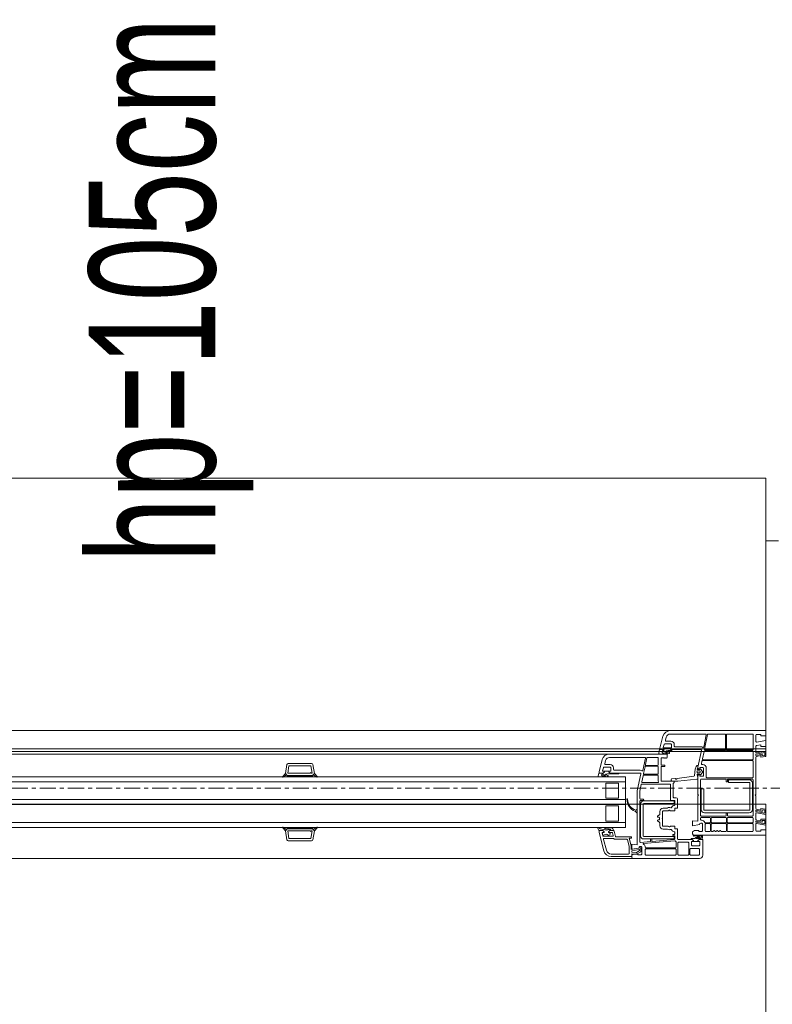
# Model space of a CAD drawing. Header units: millimetres. Extents: x -37728 to 44100, y 631619 to 691915.
# Tile 121 of 204: x -5329 to -4734, y 662959 to 663737. Entities that reach past the tile are written whole.
import ezdxf

# ---------------------------------------------------------------- set-up
doc = ezdxf.new("R2010")
doc.units = ezdxf.units.MM
doc.linetypes.add('Linia siatki', pattern=[2.2225, 1.27, -0.3175, 0.3175, -0.3175])
doc.layers.add('_XREF', color=7, linetype='Continuous')
for name, color, linetype, lineweight in [('A-DETL-GENF', 252, 'Continuous', 5), ('A-GENM', 252, 'Continuous', 5), ('A-GLAZ', 252, 'Continuous', 5), ('A-GLAZ-IDEN', 252, 'Continuous', 5), ('A-WALL', 252, 'Continuous', 35), ('S-GRID', 252, 'Continuous', 5)]:
    doc.layers.add(name, color=color, linetype=linetype, lineweight=lineweight)
doc.styles.add('Arial Narrow_1', font='ARIALN.TTF', dxfattribs={"width": 0.8, "height": 10})

# ---------------------------------------------------------------- blocks, each defined once
blk = doc.blocks.new('Windows_S9000-Double-Vent-Window-with-Sashbars - O3 Windows_S9000-Double-Vent-Window-with-Sashbars 2-9090604-__-00_00 Przyziemie PB')
at = {"layer": 'A-DETL-GENF', "color": 252}
for p, q in [((69, 3.4), (61.435, 3.4)), ((64.23, 3.13), (61.435, 3.13)), ((65.76, 3.13), (64.435, 3.13)), ((67.93, 3.13), (65.93, 3.13)), ((69, 3), (69, 3.4)), ((60.855, 2.955), (60.6, 2.003)), ((60.99, 2.35), (61.48, 2.35)), ((61.116, 2.885), (61.048, 2.633)), ((61.097, 2.57), (61.48, 2.57)), ((64.074, 2.104), (64.279, 3.07)), ((64.386, 3.09), (64.139, 1.93)), ((65.81, 1.92), (65.81, 3.08)), ((65.88, 3.08), (65.88, 1.92)), ((67.98, 1.92), (67.98, 3.08)), ((68.2, 2.539), (68.2, 3.05)), ((68.25, 3.1), (68.6, 3.1)), ((69, 2.62), (68.259, 2.489)), ((68.6, 3.1), (68.6, 3)), ((68.6, 3), (69, 3)), ((69, 2.15), (69, 2.62)), ((60.524, 1.611), (60.589, 1.9)), ((60.589, 1.9), (60.93, 1.9)), ((60.6, 2.003), (60.6, 1.95)), ((60.65, 1.9), (60.93, 1.9)), ((60.799, 1.702), (60.786, 1.72)), ((60.948, 1.63), (60.841, 1.63)), ((60.878, 2.075), (60.942, 2.313)), ((61.03, 2.05), (60.897, 2.05)), ((60.93, 1.9), (61.03, 2)), ((60.93, 1.9), (61.002, 1.951)), ((61.03, 2), (61.03, 2.05)), ((61.031, 1.96), (61.031, 2.049)), ((61.031, 2.049), (61.381, 2.049)), ((61.206, 1.8), (61.121, 1.8)), ((61.258, 1.83), (61.206, 1.8)), ((61.526, 1.83), (61.258, 1.83)), ((61.51, 2.05), (61.38, 2.05)), ((61.38, 2.05), (61.38, 2)), ((61.38, 2), (61.48, 1.9)), ((61.381, 2.049), (61.381, 1.96)), ((61.409, 1.951), (61.481, 1.9)), ((61.48, 1.9), (63.846, 1.9)), ((61.481, 1.9), (61.586, 1.9)), ((61.53, 2.3), (61.53, 2.07)), ((61.75, 2.3), (61.75, 2.17)), ((61.8, 2.12), (63.844, 2.12)), ((63.895, 1.84), (63.611, 0.504)), ((64.103, 1.76), (63.976, 1.16)), ((67.93, 1.8), (64.152, 1.8)), ((64.188, 1.87), (65.76, 1.87)), ((65.93, 1.87), (67.93, 1.87)), ((67.98, 1.15), (67.98, 1.75)), ((68.2, 1.689), (68.2, 2.163)), ((68.2, 1.538), (68.91, 1.663)), ((68.241, 2.212), (68.6, 2.275)), ((69, 1.77), (68.259, 1.639)), ((68.6, 2.275), (68.6, 2.15)), ((68.6, 2.15), (69, 2.15)), ((68.91, 1.663), (68.91, 1.446)), ((69, 1.412), (69, 1.77)), ((31.222, 0.8), (33.078, 0.8)), ((56.055, 1.105), (55.8, 0.154)), ((56.316, 1.035), (56.248, 0.783)), ((61.2, 1.55), (56.635, 1.55)), ((59.43, 1.28), (56.635, 1.28)), ((59.274, 0.255), (59.479, 1.22)), ((59.586, 1.24), (59.473, 0.71)), ((60.43, 1.28), (59.634, 1.28)), ((60.48, 0.7), (60.48, 1.23)), ((60.948, 1.55), (60.573, 1.55)), ((60.7, 0.715), (60.7, 1.2)), ((60.75, 1.25), (60.9, 1.25)), ((60.9, 1.25), (60.92, 1.23)), ((60.92, 1.23), (60.94, 1.25)), ((60.94, 1.25), (60.96, 1.23)), ((60.96, 1.23), (60.98, 1.25)), ((60.98, 1.25), (61, 1.23)), ((61, 1.23), (61.02, 1.25)), ((61.02, 1.25), (61.04, 1.23)), ((61.04, 1.23), (61.06, 1.25)), ((61.06, 1.25), (61.08, 1.23)), ((61.08, 1.23), (61.1, 1.25)), ((61.1, 1.25), (61.12, 1.23)), ((61.12, 1.23), (61.14, 1.25)), ((61.14, 1.25), (61.16, 1.23)), ((61.16, 1.23), (61.2, 1.27)), ((61.2, 1.27), (61.2, 1.55)), ((63.939, 0.99), (63.893, 0.77)), ((67.93, 1.03), (63.988, 1.03)), ((64.024, 1.1), (67.93, 1.1)), ((67.98, -0.27), (67.98, 0.98)), ((68.2, 1.446), (68.2, 1.538)), ((68.69, 1.533), (68.2, 1.446)), ((68.2, -1.65), (68.2, 1.313)), ((68.241, 1.362), (68.6, 1.425)), ((68.6, 1.425), (68.6, 1.3)), ((68.6, 1.3), (68.959, 1.363)), ((68.69, 1.407), (68.69, 1.533)), ((68.91, 1.446), (68.69, 1.407)), ((30.769, -0.243), (31, 0.016)), ((31, 0.016), (31.124, 0.717)), ((31, 0.016), (31.092, -0.086)), ((31.151, -0.15), (31, 0.016)), ((31.185, 0.03), (31.289, 0.62)), ((32.95, 0.03), (31.185, 0.03)), ((31.289, 0.62), (33.011, 0.62)), ((33, 0.08), (32.95, 0.03)), ((33.05, 0.03), (33, 0.08)), ((33.011, 0.62), (33.115, 0.03)), ((33.115, 0.03), (33.05, 0.03)), ((33.15, -0.15), (33.3, 0.016)), ((33.3, 0.016), (33.176, 0.717)), ((33.208, -0.086), (33.3, 0.016)), ((33.3, 0.016), (33.531, -0.243)), ((55.735, -0.189), (55.789, 0.05)), ((55.789, 0.05), (56.13, 0.05)), ((55.8, 0.154), (55.8, 0.1)), ((55.85, 0.05), (56.13, 0.05)), ((56.078, 0.225), (56.142, 0.463)), ((56.23, 0.2), (56.097, 0.2)), ((56.13, 0.05), (56.23, 0.15)), ((56.13, 0.05), (56.202, 0.101)), ((56.19, 0.5), (56.68, 0.5)), ((56.23, 0.15), (56.23, 0.2)), ((56.23, 0.11), (56.23, 0.199)), ((56.23, 0.199), (56.58, 0.199)), ((56.296, 0.72), (56.68, 0.72)), ((56.71, 0.2), (56.58, 0.2)), ((56.58, 0.2), (56.58, 0.15)), ((56.58, 0.199), (56.58, 0.11)), ((56.58, 0.15), (56.68, 0.05)), ((56.681, 0.05), (56.609, 0.101)), ((56.68, 0.05), (59.046, 0.05)), ((57.385, 0.05), (56.681, 0.05)), ((56.73, 0.45), (56.73, 0.22)), ((56.95, 0.45), (56.95, 0.32)), ((57, 0.27), (59.045, 0.27)), ((59.437, 0.54), (59.324, 0.01)), ((60.43, 0.58), (59.486, 0.58)), ((59.522, 0.65), (60.43, 0.65)), ((60.48, 0), (60.48, 0.53)), ((60.7, -0.55), (60.7, 0.515)), ((61, 0.665), (60.75, 0.665)), ((60.75, 0.565), (61, 0.565)), ((61, 0.565), (61, 0.665)), ((63.35, -0.155), (63.389, 0.347)), ((63.389, 0.347), (63.47, 0.552)), ((63.481, 0.569), (63.545, 0.633)), ((63.61, 0.497), (63.564, 0.384)), ((63.581, 0.647), (63.61, 0.647)), ((63.738, 0.21), (63.598, 0.21)), ((63.598, 0.07), (63.738, 0.07)), ((63.61, 0.647), (63.61, 0.497)), ((63.611, 0.504), (63.61, 0.436)), ((63.61, 0.315), (63.74, 0.312)), ((63.625, 0.4), (63.704, 0.321)), ((63.704, 0.321), (63.74, 0.315)), ((63.76, 0.335), (63.76, 0.47)), ((63.76, 0.332), (63.76, 0.348)), ((63.78, 0.49), (64.01, 0.49)), ((63.974, 0.103), (63.811, -0.09)), ((63.815, 0.365), (63.974, 0.177)), ((63.942, 0.71), (64.01, 0.71)), ((64.06, 0.44), (64.06, -0.16)), ((64.28, 0.44), (64.28, -0.16)), ((57.9, -0.25), (6.4, -0.25)), ((6.4, -0.65), (57.9, -0.65)), ((31.092, -0.086), (30.789, -0.268)), ((31.15, -0.15), (33.15, -0.15)), ((31.15, -0.25), (31.15, -0.15)), ((31.15, -0.15), (33.15, -0.15)), ((31.15, -0.201), (31.201, -0.15)), ((33.15, -0.25), (31.15, -0.25)), ((31.251, -0.25), (31.151, -0.15)), ((31.343, -0.15), (31.251, -0.25)), ((31.393, -0.25), (31.293, -0.15)), ((31.484, -0.15), (31.393, -0.25)), ((31.534, -0.25), (31.434, -0.15)), ((31.625, -0.15), (31.534, -0.25)), ((31.675, -0.25), (31.575, -0.15)), ((31.767, -0.15), (31.675, -0.25)), ((31.817, -0.25), (31.717, -0.15)), ((31.908, -0.15), (31.817, -0.25)), ((31.958, -0.25), (31.858, -0.15)), ((32.05, -0.15), (31.958, -0.25)), ((32.1, -0.25), (32, -0.15)), ((32.191, -0.15), (32.1, -0.25)), ((32.241, -0.25), (32.141, -0.15)), ((32.333, -0.15), (32.241, -0.25)), ((32.383, -0.25), (32.283, -0.15)), ((32.474, -0.15), (32.383, -0.25)), ((32.524, -0.25), (32.424, -0.15)), ((32.615, -0.15), (32.524, -0.25)), ((32.665, -0.25), (32.565, -0.15)), ((32.757, -0.15), (32.665, -0.25)), ((32.807, -0.25), (32.707, -0.15)), ((32.898, -0.15), (32.807, -0.25)), ((32.948, -0.25), (32.848, -0.15)), ((33.04, -0.15), (32.948, -0.25)), ((32.99, -0.15), (33.09, -0.25)), ((33.09, -0.25), (33.15, -0.169)), ((33.15, -0.169), (33.131, -0.15)), ((33.15, -0.15), (33.15, -0.25)), ((33.511, -0.268), (33.208, -0.086)), ((56.159, -0.25), (55.784, -0.25)), ((56.052, -0.17), (56.159, -0.17)), ((56.405, -0.05), (56.321, -0.05)), ((56.35, -1.95), (56.35, -0.75)), ((56.35, -0.75), (57.35, -0.75)), ((56.457, -0.02), (56.405, -0.05)), ((57.325, -0.02), (56.457, -0.02)), ((57.35, -0.75), (57.35, -1.95)), ((57.9, -4.25), (57.9, -0.25)), ((59.095, -0.01), (58.81, -1.35)), ((59.184, -0.65), (59.288, -0.16)), ((60.446, -0.71), (59.233, -0.71)), ((59.337, -0.12), (60.43, -0.12)), ((59.373, -0.05), (60.43, -0.05)), ((60.48, -0.17), (60.48, -0.568)), ((61.731, -0.6), (60.75, -0.6)), ((61.501, -0.511), (61.503, -0.451)), ((61.737, -0.6), (61.541, -0.562)), ((61.55, -0.403), (61.81, -0.388)), ((61.675, -0.756), (61.731, -0.7)), ((61.731, -0.7), (61.731, -0.6)), ((62.041, -0.584), (61.737, -0.6)), ((61.982, -0.372), (63.307, -0.2)), ((63.531, -0.43), (62.041, -0.584)), ((63.61, -0.43), (63.531, -0.43)), ((63.548, -0.101), (63.607, -0.272)), ((63.74, -0.032), (63.596, -0.035)), ((63.61, -0.156), (63.61, -1.65)), ((63.61, -0.288), (63.61, -0.43)), ((63.718, -0.035), (63.625, -0.12)), ((63.74, -0.035), (63.718, -0.035)), ((63.76, -0.068), (63.76, -0.052)), ((63.76, -0.19), (63.76, -0.055)), ((64.01, -0.21), (63.78, -0.21)), ((63.83, -0.48), (63.83, -3.3)), ((65.805, -0.43), (63.88, -0.43)), ((64.31, -0.32), (67.93, -0.32)), ((65.855, -0.625), (65.855, -0.48)), ((65.93, -0.65), (65.88, -0.65)), ((65.955, -0.48), (65.955, -0.625)), ((67.93, -0.43), (66.005, -0.43)), ((66.03, -0.69), (66.03, -0.49)), ((66.03, -0.49), (67.68, -0.49)), ((67.68, -0.69), (66.03, -0.69)), ((67.73, -2.84), (67.73, -0.74)), ((67.93, -0.74), (67.93, -2.84)), ((67.98, -3.3), (67.98, -0.48)), ((58.81, -1.35), (58.81, -5.611)), ((59.139, -0.86), (59.03, -1.373)), ((59.03, -1.373), (59.03, -1.97)), ((61.39, -0.82), (59.188, -0.82)), ((61.44, -2.07), (61.44, -0.87)), ((61.66, -1.85), (61.66, -0.792)), ((63.88, -2.84), (63.88, -1.19)), ((63.88, -1.19), (64.08, -1.19)), ((64.08, -1.19), (64.08, -2.84)), ((6.4, -2.05), (57.9, -2.05)), ((57.35, -1.95), (56.35, -1.95)), ((59.03, -2.17), (59.03, -5.382)), ((59.08, -2.02), (59.28, -2.02)), ((59.28, -2.12), (59.08, -2.12)), ((61.733, -2.16), (59.333, -2.16)), ((61.76, -2.12), (61.49, -2.12)), ((61.9, -1.9), (61.71, -1.9)), ((61.733, -2.36), (61.733, -2.16)), ((61.78, -2.495), (61.78, -2.14)), ((62, -2.74), (62, -2)), ((63.61, -1.65), (63.66, -1.7)), ((63.66, -1.7), (63.61, -1.75)), ((63.61, -1.75), (63.61, -3.761)), ((68.15, -1.7), (68.2, -1.65)), ((68.2, -1.75), (68.15, -1.7)), ((68.2, -2.763), (68.2, -1.75)), ((6.4, -2.45), (57.9, -2.45)), ((56.35, -3.75), (56.35, -2.55)), ((56.35, -2.55), (57.35, -2.55)), ((57.35, -2.55), (57.35, -3.75)), ((58.657, -2.977), (58.776, -3.096)), ((58.776, -2.824), (58.723, -2.878)), ((58.81, -3.082), (58.81, -2.838)), ((59.083, -2.41), (59.083, -4.91)), ((59.283, -4.91), (59.283, -2.41)), ((59.333, -2.36), (61.733, -2.36)), ((60.6, -3.219), (60.6, -2.99)), ((60.82, -3.52), (60.82, -2.99)), ((60.87, -2.72), (61.188, -2.72)), ((60.87, -2.94), (61.247, -2.94)), ((61.272, -2.933), (61.335, -2.897)), ((61.447, -2.94), (61.8, -2.94)), ((61.8, -2.94), (61.8, -2.74)), ((61.8, -2.74), (62, -2.74)), ((64.13, -2.89), (67.68, -2.89)), ((67.68, -3.09), (64.13, -3.09)), ((68.69, -2.983), (68.2, -2.896)), ((68.2, -2.896), (68.2, -2.988)), ((68.2, -2.988), (68.91, -3.113)), ((68.6, -2.875), (68.241, -2.812)), ((68.259, -3.089), (69, -3.22)), ((68.959, -2.813), (68.6, -2.75)), ((68.6, -2.75), (68.6, -2.875)), ((68.91, -2.896), (68.69, -2.857)), ((68.69, -2.857), (68.69, -2.983)), ((68.91, -3.113), (68.91, -2.896)), ((69, -3.22), (69, -2.862)), ((6.4, -3.85), (57.9, -3.85)), ((57.35, -3.75), (56.35, -3.75)), ((60.444, -3.344), (60.576, -3.261)), ((60.576, -3.839), (60.444, -3.756)), ((60.545, -3.45), (60.47, -3.45)), ((60.47, -3.65), (60.545, -3.65)), ((60.57, -3.625), (60.57, -3.475)), ((60.6, -4.11), (60.6, -3.881)), ((60.79, -3.55), (60.82, -3.52)), ((60.82, -3.58), (60.79, -3.55)), ((60.82, -4.11), (60.82, -3.58)), ((63.61, -3.761), (63.2, -3.725)), ((63.2, -3.725), (63.2, -4.12)), ((63.83, -3.51), (63.83, -3.625)), ((63.88, -3.35), (65.805, -3.35)), ((64.555, -3.46), (63.88, -3.46)), ((64.216, -3.88), (64.555, -3.88)), ((64.605, -3.83), (64.605, -3.51)), ((64.675, -3.51), (64.675, -3.83)), ((65.82, -3.46), (64.725, -3.46)), ((64.725, -3.88), (65.82, -3.88)), ((65.855, -3.3), (65.855, -3.155)), ((65.87, -3.83), (65.87, -3.51)), ((65.88, -3.13), (65.93, -3.13)), ((65.94, -3.51), (65.94, -3.83)), ((65.955, -3.155), (65.955, -3.3)), ((67.93, -3.46), (65.99, -3.46)), ((65.99, -3.88), (67.93, -3.88)), ((66.005, -3.35), (67.93, -3.35)), ((67.98, -3.83), (67.98, -3.51)), ((68.2, -3.613), (68.2, -3.139)), ((68.69, -3.833), (68.2, -3.746)), ((68.2, -3.746), (68.2, -3.838)), ((68.2, -3.838), (68.91, -3.963)), ((68.6, -3.725), (68.241, -3.662)), ((69, -3.6), (68.6, -3.6)), ((68.6, -3.6), (68.6, -3.725)), ((68.91, -3.69), (68.69, -3.69)), ((68.69, -3.69), (68.69, -3.833)), ((68.91, -3.963), (68.91, -3.69)), ((69, -4.07), (69, -3.6)), ((6.4, -4.25), (57.9, -4.25)), ((30.769, -4.257), (31, -4.516)), ((31.092, -4.414), (30.789, -4.232)), ((31.151, -4.35), (31, -4.516)), ((31, -4.516), (31.092, -4.414)), ((31, -4.516), (31.124, -5.217)), ((33.15, -4.25), (31.15, -4.25)), ((31.15, -4.25), (31.15, -4.35)), ((31.15, -4.299), (31.201, -4.35)), ((31.15, -4.35), (33.15, -4.35)), ((31.15, -4.35), (33.15, -4.35)), ((31.251, -4.25), (31.151, -4.35)), ((31.185, -4.53), (31.289, -5.12)), ((32.95, -4.53), (31.185, -4.53)), ((31.343, -4.35), (31.251, -4.25)), ((31.393, -4.25), (31.293, -4.35)), ((31.484, -4.35), (31.393, -4.25)), ((31.534, -4.25), (31.434, -4.35)), ((31.625, -4.35), (31.534, -4.25)), ((31.675, -4.25), (31.575, -4.35)), ((31.767, -4.35), (31.675, -4.25)), ((31.817, -4.25), (31.717, -4.35)), ((31.908, -4.35), (31.817, -4.25)), ((31.958, -4.25), (31.858, -4.35)), ((32.05, -4.35), (31.958, -4.25)), ((32.1, -4.25), (32, -4.35)), ((32.191, -4.35), (32.1, -4.25)), ((32.241, -4.25), (32.141, -4.35)), ((32.333, -4.35), (32.241, -4.25)), ((32.383, -4.25), (32.283, -4.35)), ((32.474, -4.35), (32.383, -4.25)), ((32.524, -4.25), (32.424, -4.35)), ((32.615, -4.35), (32.524, -4.25)), ((32.665, -4.25), (32.565, -4.35)), ((32.757, -4.35), (32.665, -4.25)), ((32.807, -4.25), (32.707, -4.35)), ((32.898, -4.35), (32.807, -4.25)), ((32.948, -4.25), (32.848, -4.35)), ((33.04, -4.35), (32.948, -4.25)), ((33, -4.58), (32.95, -4.53)), ((32.99, -4.35), (33.09, -4.25)), ((33.05, -4.53), (33, -4.58)), ((33.011, -5.12), (33.115, -4.53)), ((33.115, -4.53), (33.05, -4.53)), ((33.09, -4.25), (33.15, -4.331)), ((33.15, -4.331), (33.131, -4.35)), ((33.15, -4.35), (33.15, -4.25)), ((33.15, -4.35), (33.3, -4.516)), ((33.3, -4.516), (33.176, -5.217)), ((33.511, -4.232), (33.208, -4.414)), ((33.208, -4.414), (33.3, -4.516)), ((33.3, -4.516), (33.531, -4.257)), ((55.799, -4.536), (55.7, -4.327)), ((55.769, -4.26), (55.895, -4.359)), ((55.8, -4.652), (55.8, -4.548)), ((56.19, -6.105), (55.8, -4.652)), ((56.101, -4.5), (55.847, -4.5)), ((55.85, -4.5), (56.101, -4.5)), ((56.201, -4.65), (56.085, -4.65)), ((56.201, -4.6), (56.101, -4.5)), ((56.101, -4.5), (56.201, -4.6)), ((56.142, -4.65), (56.201, -4.65)), ((56.201, -4.65), (56.201, -4.6)), ((56.201, -4.6), (56.201, -4.65)), ((56.651, -4.5), (56.551, -4.6)), ((56.551, -4.6), (56.651, -4.5)), ((56.551, -4.6), (56.551, -4.65)), ((56.551, -4.65), (56.551, -4.6)), ((56.551, -4.65), (56.576, -4.65)), ((56.817, -4.65), (56.551, -4.65)), ((56.601, -4.4), (56.742, -4.4)), ((56.911, -4.5), (56.651, -4.5)), ((56.651, -4.5), (56.942, -4.5)), ((56.742, -4.4), (56.709, -4.386)), ((56.81, -4.28), (56.876, -4.326)), ((56.99, -4.537), (57.104, -4.963)), ((61.247, -4.16), (60.87, -4.16)), ((61.188, -4.38), (60.87, -4.38)), ((61.335, -4.203), (61.272, -4.167)), ((61.8, -4.16), (61.447, -4.16)), ((61.78, -4.75), (61.78, -4.634)), ((61.8, -4.36), (61.8, -4.16)), ((62, -4.36), (61.8, -4.36)), ((62, -5.15), (62, -4.36)), ((63.2, -4.12), (63.745, -4.024)), ((63.35, -4.5), (63.2, -4.6)), ((63.2, -4.6), (63.2, -4.75)), ((63.68, -4.5), (63.35, -4.5)), ((63.68, -4.57), (63.68, -4.5)), ((63.93, -4.57), (63.68, -4.57)), ((63.98, -4.52), (63.93, -4.57)), ((63.98, -3.961), (63.98, -4.52)), ((64.2, -4), (64.2, -4.53)), ((64.555, -3.95), (64.25, -3.95)), ((64.25, -4.58), (64.555, -4.58)), ((64.605, -4.53), (64.605, -4)), ((64.675, -4), (64.675, -4.53)), ((65.82, -3.95), (64.725, -3.95)), ((64.725, -4.58), (64.78, -4.58)), ((65.49, -4.58), (65.82, -4.58)), ((65.87, -4.53), (65.87, -4)), ((65.94, -4), (65.94, -4.53)), ((67.93, -3.95), (65.99, -3.95)), ((65.99, -4.58), (67.93, -4.58)), ((67.98, -4.53), (67.98, -4)), ((68.2, -4.5), (68.2, -3.989)), ((68.6, -4.55), (68.25, -4.55)), ((68.259, -3.939), (69, -4.07)), ((69, -4.45), (68.6, -4.45)), ((68.6, -4.45), (68.6, -4.55)), ((69, -4.85), (69, -4.45)), ((31.222, -5.3), (33.078, -5.3)), ((31.289, -5.12), (33.011, -5.12)), ((56.037, -4.713), (56.091, -4.913)), ((56.139, -4.95), (56.87, -4.95)), ((56.383, -6.054), (56.152, -5.193)), ((56.2, -5.13), (56.949, -5.13)), ((56.918, -4.887), (56.865, -4.687)), ((57.035, -5.18), (58, -5.18)), ((57.153, -5), (58.37, -5)), ((58.048, -5.217), (58.187, -5.734)), ((58.37, -5.1), (58.182, -5.1)), ((58.182, -5.1), (58.347, -5.713)), ((58.37, -5), (58.37, -5.1)), ((59.084, -5.432), (59.862, -5.364)), ((61.792, -5.295), (59.306, -5.513)), ((61.733, -4.96), (59.333, -4.96)), ((59.333, -5.16), (61.733, -5.16)), ((59.88, -5.344), (59.88, -5.182)), ((59.9, -5.162), (59.96, -5.162)), ((59.98, -5.182), (59.98, -5.331)), ((60.002, -5.351), (61.734, -5.2)), ((61.68, -4.8), (61.73, -4.8)), ((61.73, -4.9), (61.68, -4.9)), ((61.733, -5.16), (61.733, -4.96)), ((61.78, -5.15), (61.78, -4.95)), ((61.89, -5.82), (61.89, -5.391)), ((63.16, -5.2), (62.05, -5.2)), ((62.84, -5.42), (62.09, -5.42)), ((63.159, -5.2), (63.055, -5.2)), ((63.11, -5.65), (63.11, -5.35)), ((63.11, -5.35), (63.26, -5.35)), ((63.115, -5.13), (63.375, -5.13)), ((63.231, -5.251), (63.159, -5.2)), ((63.26, -5.3), (63.16, -5.2)), ((63.26, -5.349), (63.26, -5.26)), ((63.26, -5.35), (63.26, -5.3)), ((63.61, -5.349), (63.26, -5.349)), ((63.296, -4.85), (63.92, -4.85)), ((63.3, -4.85), (69, -4.85)), ((63.544, -4.925), (63.337, -4.92)), ((63.497, -5.13), (63.858, -5.13)), ((63.71, -5.106), (63.5, -5.08)), ((63.515, -5.022), (63.663, -5.04)), ((63.682, -5.039), (63.544, -4.925)), ((63.71, -5.2), (63.61, -5.3)), ((63.61, -5.26), (63.61, -5.349)), ((63.61, -5.3), (63.61, -5.35)), ((63.61, -5.35), (63.76, -5.35)), ((63.71, -5.2), (63.638, -5.251)), ((63.653, -4.938), (63.749, -5.018)), ((63.887, -4.92), (63.659, -4.92)), ((63.955, -5.2), (63.71, -5.2)), ((64, -5.2), (63.71, -5.2)), ((63.76, -5.35), (63.76, -5.65)), ((63.858, -5.13), (63.866, -5.033)), ((63.974, -4.954), (63.955, -5.2)), ((64, -6.45), (64, -5.2)), ((58.19, -5.76), (58.19, -6.29)), ((58.35, -5.739), (58.35, -5.984)), ((58.35, -5.984), (59.041, -5.862)), ((58.81, -5.611), (58.4, -5.575)), ((58.4, -5.575), (58.4, -5.97)), ((58.4, -5.97), (58.945, -5.874)), ((58.977, -5.993), (58.4, -6.094)), ((58.4, -6.094), (58.4, -6.21)), ((58.4, -6.21), (58.723, -6.244)), ((58.723, -6.244), (59, -6.084)), ((59.1, -6.165), (58.75, -6.368)), ((59, -6.084), (59, -6.012)), ((59.1, -5.911), (59.1, -6.165)), ((59.18, -5.811), (59.18, -6.37)), ((59.45, -5.761), (59.45, -5.82)), ((59.45, -5.99), (59.45, -6.38)), ((59.5, -5.87), (61.84, -5.87)), ((61.84, -5.94), (59.5, -5.94)), ((61.89, -6.38), (61.89, -5.99)), ((62.04, -5.47), (62.04, -6.38)), ((62.89, -6.38), (62.89, -5.47)), ((62.99, -6.38), (62.99, -5.97)), ((63.04, -5.92), (63.68, -5.92)), ((63.71, -5.7), (63.16, -5.7)), ((63.73, -5.97), (63.73, -6.38)), ((58.13, -6.35), (56.769, -6.35)), ((58.4, -6.55), (56.769, -6.55)), ((58.75, -6.368), (58.392, -6.33)), ((58.392, -6.33), (58.4, -6.55)), ((58.55, -6.35), (58.4, -6.45)), ((58.4, -6.45), (58.4, -6.6)), ((58.5, -6.7), (63.75, -6.7)), ((58.88, -6.35), (58.55, -6.35)), ((58.88, -6.42), (58.88, -6.35)), ((59.13, -6.42), (58.88, -6.42)), ((59.18, -6.37), (59.13, -6.42)), ((59.5, -6.43), (61.84, -6.43)), ((62.09, -6.43), (62.84, -6.43)), ((63.68, -6.43), (63.04, -6.43))]:
    blk.add_line(p, q, dxfattribs=at)
for centre, radius, start, end in [((61.435, 2.8), 0.6, 90, 165), ((61.435, 2.8), 0.33, 90, 165), ((64.23, 3.08), 0.05, 348, 90), ((64.435, 3.08), 0.05, 90, 168), ((65.76, 3.08), 0.05, 0, 90), ((65.93, 3.08), 0.05, 90, 180), ((67.93, 3.08), 0.05, 0, 90), ((60.99, 2.3), 0.05, 90, 165), ((61.097, 2.62), 0.05, 165, 270), ((61.48, 2.3), 0.27, 360, 90), ((61.48, 2.3), 0.05, 0, 90), ((68.25, 3.05), 0.05, 90, 180), ((68.25, 2.539), 0.05, 180, 280), ((60.573, 1.6), 0.05, 167.36981, 270), ((60.65, 1.95), 0.05, 180, 270), ((60.802, 1.732), 0.02, 139.87402, 215.44416), ((60.766, 1.692), 0.035, 301.09408, 17.67471), ((60.791, 1.607), 0.055, 24.31506, 97.51282), ((60.573, 1.925), 0.28, 319.87402, 333.97369), ((60.861, 1.785), 0.04, 54.6341, 153.97369), ((60.897, 2.07), 0.02, 165, 270), ((61.562, 2.773), 1.171, 234.6341, 252.30228), ((60.948, 3.55), 1.92, 270, 277.68267), ((60.948, 3.55), 2, 270, 281.32847), ((61.031, 1.91), 0.05, 90.45428, 125.21759), ((61.121, 1.79), 0.01, 90, 239.40922), ((61.569, 2.548), 0.89, 239.40922, 255.35384), ((61.331, 1.638), 0.05, 281.32847, 75.35384), ((61.38, 1.91), 0.05, 54.78241, 89.54567), ((61.51, 2.07), 0.02, 270, 0), ((61.526, 1.89), 0.06, 270, 0), ((61.8, 2.17), 0.05, 180, 270), ((63.844, 1.85), 0.27, 55.61486, 90), ((63.846, 1.85), 0.05, 348, 90), ((64.025, 2.114), 0.05, 235.61486, 348), ((64.152, 1.75), 0.05, 90, 168), ((64.188, 1.92), 0.05, 168, 270), ((65.76, 1.92), 0.05, 270, 0), ((65.93, 1.92), 0.05, 180, 270), ((67.93, 1.92), 0.05, 270, 0), ((67.93, 1.75), 0.05, 0, 90), ((68.25, 2.163), 0.05, 100, 180), ((68.25, 1.689), 0.05, 180, 280), ((31.222, 0.7), 0.1, 90, 170), ((33.078, 0.7), 0.1, 10, 90), ((56.635, 0.95), 0.6, 90, 165), ((56.296, 0.77), 0.05, 165, 270), ((56.635, 0.95), 0.33, 90, 165), ((59.43, 1.23), 0.05, 348, 90), ((59.634, 1.23), 0.05, 90, 168), ((60.43, 1.23), 0.05, 0, 90), ((60.75, 1.2), 0.05, 90, 180), ((63.988, 0.98), 0.05, 90, 168), ((64.024, 1.15), 0.05, 168, 270), ((67.93, 1.15), 0.05, 270, 0), ((67.93, 0.98), 0.05, 0, 90), ((68.25, 1.313), 0.05, 100, 180), ((68.95, 1.412), 0.05, 280, 0), ((55.85, 0.1), 0.05, 180, 269.83625), ((56.097, 0.22), 0.02, 165, 270), ((56.19, 0.45), 0.05, 90, 165), ((56.231, 0.06), 0.05, 90.45428, 125.21759), ((56.58, 0.06), 0.05, 54.78241, 89.54567), ((56.68, 0.45), 0.27, 0, 90), ((56.68, 0.45), 0.05, 0, 90), ((56.71, 0.22), 0.02, 270, 0), ((57, 0.32), 0.05, 180, 270), ((57.325, 0.04), 0.06, 270, 0), ((59.045, 0), 0.27, 55.87879, 90), ((59.046, 0), 0.05, 348, 90), ((59.225, 0.265), 0.05, 235.87879, 348), ((59.373, 0), 0.05, 168, 270), ((59.486, 0.53), 0.05, 90, 168), ((59.522, 0.7), 0.05, 168, 270), ((60.43, 0.7), 0.05, 270, 0), ((60.43, 0.53), 0.05, 0, 90), ((60.43, 0), 0.05, 270, 360), ((60.75, 0.715), 0.05, 180, 270), ((60.75, 0.515), 0.05, 90, 180), ((63.517, 0.533), 0.05, 135, 157.8461), ((63.598, 0.14), 0.07, 90, 270), ((63.581, 0.597), 0.05, 90, 135), ((63.61, 0.365), 0.05, 157.8461, 269.94615), ((63.66, 0.436), 0.05, 180, 225), ((63.738, 0.14), 0.07, 270, 90), ((63.74, 0.335), 0.02, 270, 360), ((63.74, 0.332), 0.02, 268.94652, 0), ((63.78, 0.47), 0.02, 90, 180), ((63.79, 0.348), 0.03, 34.81482, 180), ((63.942, 0.76), 0.05, 168, 270), ((63.94, 0.14), 0.05, 312.70939, 47.29061), ((64.01, 0.44), 0.27, 360, 90), ((64.01, 0.44), 0.05, 360, 90), ((30.781, -0.254), 0.016, 138.54018, 300.88353), ((33.519, -0.254), 0.016, 239.11647, 41.45982), ((55.784, -0.2), 0.05, 167.36981, 270), ((55.977, -0.108), 0.035, 301.09408, 17.67471), ((56.002, -0.193), 0.055, 24.31506, 97.51282), ((55.784, 0.075), 0.28, 322.84898, 333.97439), ((56.072, -0.065), 0.04, 53.85225, 153.97439), ((56.773, 0.923), 1.171, 234.66078, 247.87481), ((56.159, 1.75), 1.92, 270, 275.15381), ((56.159, 1.75), 2, 270, 279.4614), ((56.321, -0.06), 0.01, 90, 239.40922), ((57.204, 1.751), 2.025, 243.97555, 249.50022), ((56.481, -0.183), 0.04, 279.4614, 70.14663), ((59.233, -0.66), 0.05, 168, 270), ((59.337, -0.17), 0.05, 90, 168), ((60.43, -0.17), 0.05, 0, 90), ((60.446, -0.66), 0.05, 270, 19.89866), ((60.7, -0.568), 0.22, 180, 199.89866), ((60.75, -0.55), 0.05, 180, 270), ((61.551, -0.513), 0.05, 177.8273, 258.50216), ((61.553, -0.453), 0.05, 93.21456, 177.8273), ((61.71, -0.792), 0.05, 135, 180), ((61.812, -0.438), 0.05, 33.21456, 93.21456), ((61.896, -0.383), 0.05, 213.21456, 337.89955), ((61.989, -0.421), 0.05, 97.89955, 157.89955), ((63.3, -0.151), 0.05, 277.89955, 355.51304), ((63.595, -0.085), 0.05, 89.13078, 199.21483), ((63.56, -0.288), 0.05, 0, 19.21483), ((63.66, -0.156), 0.05, 135, 180), ((63.74, -0.052), 0.02, 0, 91.06416), ((63.74, -0.055), 0.02, 0, 90), ((63.79, -0.068), 0.03, 180, 314.47522), ((63.78, -0.19), 0.02, 180, 270), ((63.88, -0.48), 0.05, 90, 180), ((64.01, -0.16), 0.05, 270, 0), ((64.31, -0.27), 0.05, 159.89449, 270), ((64.01, -0.16), 0.27, 339.89449, 0), ((65.805, -0.48), 0.05, 0, 90), ((65.88, -0.625), 0.025, 180, 270), ((65.93, -0.625), 0.025, 270, 0), ((66.005, -0.48), 0.05, 90, 180), ((67.68, -0.74), 0.25, 360, 90), ((67.68, -0.74), 0.05, 0, 90), ((67.93, -0.27), 0.05, 270, 0), ((67.93, -0.48), 0.05, 0, 90), ((59.188, -0.87), 0.05, 90, 168), ((61.39, -0.87), 0.05, 360, 90), ((58.98, -2.056), 0.971, 177.45908, 249.45001), ((58.035, -2.017), 0.025, 352.63922, 172.63922), ((58.957, -2.021), 0.898, 179.88745, 253.52449), ((59.08, -1.97), 0.05, 180, 270), ((59.08, -2.17), 0.05, 90, 180), ((59.333, -2.41), 0.25, 90, 180), ((59.28, -2.07), 0.05, 270, 90), ((61.49, -2.07), 0.05, 180, 270), ((61.71, -1.85), 0.05, 180, 270), ((61.76, -2.14), 0.02, 0, 90), ((61.9, -2), 0.1, 0, 90), ((58.621, -3.012), 0.05, 45, 69.45001), ((58.708, -2.864), 0.02, 253.52449, 315), ((58.79, -2.838), 0.02, 0, 135), ((58.79, -3.082), 0.02, 225, 0), ((59.333, -2.41), 0.05, 90, 180), ((60.87, -2.99), 0.27, 90, 180), ((60.87, -2.99), 0.05, 90, 180), ((61.188, -2.67), 0.05, 270, 302.46174), ((61.36, -2.94), 0.27, 65.25696, 122.46174), ((61.247, -2.89), 0.05, 270, 300), ((61.36, -2.94), 0.05, 30, 120), ((61.447, -2.89), 0.05, 210, 270), ((61.494, -2.649), 0.05, 245.25696, 341.51123), ((61.75, -2.735), 0.22, 87.61198, 161.51123), ((61.76, -2.495), 0.02, 267.61198, 0), ((64.13, -2.84), 0.25, 180, 270), ((64.13, -2.84), 0.05, 180, 270), ((67.68, -2.84), 0.25, 270, 0), ((67.68, -2.84), 0.05, 270, 0), ((68.25, -2.763), 0.05, 180, 260), ((68.25, -3.139), 0.05, 80, 180), ((68.95, -2.862), 0.05, 360, 80), ((60.47, -3.387), 0.05, 122, 180), ((60.47, -3.4), 0.05, 180, 270), ((60.47, -3.7), 0.05, 90, 180), ((60.47, -3.713), 0.05, 180, 238), ((60.545, -3.475), 0.025, 0, 90), ((60.545, -3.625), 0.025, 270, 0), ((60.55, -3.219), 0.05, 302, 0), ((60.55, -3.881), 0.05, 0, 58), ((63.88, -3.3), 0.05, 180, 270), ((63.88, -3.51), 0.05, 90, 180), ((63.88, -3.625), 0.05, 180, 268.54932), ((63.87, -4.02), 0.345, 28.75156, 88.54932), ((64.216, -3.83), 0.05, 208.75156, 270), ((64.555, -3.51), 0.05, 0, 90), ((64.555, -3.83), 0.05, 270, 0), ((64.725, -3.51), 0.05, 90, 180), ((64.725, -3.83), 0.05, 180, 270), ((65.805, -3.3), 0.05, 270, 0), ((65.82, -3.51), 0.05, 0, 90), ((65.82, -3.83), 0.05, 270, 0), ((65.88, -3.155), 0.025, 90, 180), ((65.93, -3.155), 0.025, 0, 90), ((65.99, -3.51), 0.05, 90, 180), ((65.99, -3.83), 0.05, 180, 270), ((66.005, -3.3), 0.05, 180, 270), ((67.93, -3.3), 0.05, 270, 0), ((67.93, -3.51), 0.05, 0, 90), ((67.93, -3.83), 0.05, 270, 0), ((68.25, -3.613), 0.05, 180, 260), ((30.781, -4.246), 0.016, 59.11647, 221.45982), ((33.519, -4.246), 0.016, 318.54018, 120.88353), ((55.743, -4.302), 0.0494, 58.82153, 209.97418), ((55.847, -4.55), 0.05, 90, 163.35599), ((55.85, -4.55), 0.05, 90, 178), ((56.305, -2.742), 1.668, 255.78348, 264.18881), ((56.085, -4.7), 0.05, 90, 195), ((56.162, -4.751), 0.103, 101.45551, 295.16909), ((56.367, -3.979), 0.481, 241.28858, 299.054), ((56.329, -4.319), 0.06, 163.46534, 186.94465), ((56.319, -4.32), 0.05, 186.94465, 267.7224), ((56.319, -4.316), 0.05, 98.65192, 163.46534), ((56.519, -5.797), 1.544, 79.13053, 97.70768), ((56.479, -5.217), 0.862, 74.58406, 100.86074), ((56.579, -4.759), 0.109, 238.02076, 91.59215), ((56.817, -4.7), 0.05, 15, 90), ((56.848, -4.367), 0.05, 29.70397, 55.46639), ((56.649, -4.486), 0.281, 1.28968, 30.69531), ((56.911, -4.48), 0.02, 270, 1.28968), ((56.942, -4.55), 0.05, 15, 90), ((60.87, -4.11), 0.27, 180, 270), ((60.87, -4.11), 0.05, 180, 270), ((61.188, -4.43), 0.05, 57.53826, 90), ((61.36, -4.16), 0.27, 237.53826, 294.74304), ((61.247, -4.21), 0.05, 60, 90), ((61.36, -4.16), 0.05, 240, 330), ((61.447, -4.21), 0.05, 90, 150), ((61.494, -4.451), 0.05, 18.48877, 114.74304), ((61.75, -4.365), 0.22, 198.48877, 265.75198), ((61.73, -4.634), 0.05, 0, 85.75198), ((63.87, -4.02), 0.125, 28.35764, 181.78384), ((64.25, -4), 0.05, 90, 180), ((64.25, -4.53), 0.05, 180, 270), ((64.555, -4), 0.05, 0, 90), ((64.555, -4.53), 0.05, 270, 0), ((64.725, -4), 0.05, 90, 180), ((64.725, -4.53), 0.05, 180, 270), ((64.78, -4.53), 0.05, 270, 336.83816), ((64.9, -4.581), 0.08, 25.33168, 156.83816), ((65.017, -4.526), 0.05, 205.33168, 334.66832), ((65.135, -4.581), 0.08, 25.33168, 154.66832), ((65.252, -4.526), 0.05, 205.33168, 334.66832), ((65.37, -4.581), 0.08, 23.16184, 154.66832), ((65.49, -4.53), 0.05, 203.16184, 270), ((65.82, -4), 0.05, 0, 90), ((65.82, -4.53), 0.05, 270, 0), ((65.99, -4), 0.05, 90, 180), ((65.99, -4.53), 0.05, 180, 270), ((67.93, -4), 0.05, 0, 90), ((67.93, -4.53), 0.05, 270, 0), ((68.25, -3.989), 0.05, 80, 180), ((68.25, -4.5), 0.05, 180, 270), ((31.222, -5.2), 0.1, 190, 270), ((33.078, -5.2), 0.1, 270, 350), ((56.139, -4.9), 0.05, 195, 270), ((56.2, -5.18), 0.05, 90, 195), ((56.36, -4.996), 0.216, 41.64633, 135.49555), ((56.87, -4.9), 0.05, 270, 15), ((56.949, -5.18), 0.05, 30, 90), ((57.035, -5.13), 0.05, 210, 270), ((57.153, -4.95), 0.05, 195, 270), ((58, -5.23), 0.05, 15, 90), ((59.08, -5.382), 0.05, 180, 275), ((59.333, -4.91), 0.25, 180, 270), ((59.333, -4.91), 0.05, 180, 270), ((59.86, -5.344), 0.02, 275, 0), ((59.9, -5.182), 0.02, 90, 180), ((59.96, -5.182), 0.02, 0, 90), ((60, -5.331), 0.02, 180, 275), ((61.68, -4.85), 0.05, 90, 270), ((61.73, -4.75), 0.05, 270, 0), ((61.73, -4.95), 0.05, 0, 90), ((61.73, -5.15), 0.05, 275, 0), ((61.796, -5.345), 0.05, 37.53934, 95), ((62.05, -5.15), 0.27, 217.53934, 228.9855), ((61.84, -5.391), 0.05, 0, 48.9855), ((62.05, -5.15), 0.05, 180, 270), ((62.09, -5.47), 0.05, 90, 180), ((62.84, -5.47), 0.05, 0, 90), ((63.115, -5.19), 0.06, 90, 180), ((63.3, -4.75), 0.1, 180, 270), ((63.26, -5.21), 0.05, 234.78241, 269.54567), ((63.296, -4.893), 0.0425, 90, 310.58657), ((63.375, -5.1), 0.03, 270, 350.76639), ((63.503, -5.121), 0.1, 82.95094, 170.76639), ((63.497, -5.105), 0.025, 82.95094, 270), ((63.609, -5.21), 0.05, 270.45428, 305.20668), ((63.659, -4.93), 0.01, 90, 230.00831), ((63.659, -5.07), 0.03, 358.15492, 82.95094), ((63.702, -5.017), 0.03, 226.95783, 283.36121), ((63.704, -5.062), 0.02, 240.59135, 40.92478), ((63.717, -5.057), 0.05, 262.95094, 50.00831), ((63.906, -5.036), 0.04, 90.07106, 175.54151), ((63.887, -4.94), 0.02, 22.58742, 90), ((63.929, -4.923), 0.025, 202.58742, 243.17427), ((63.906, -4.969), 0.027, 270.07106, 63.17427), ((63.92, -4.9), 0.05, 12.50965, 90), ((63.755, -4.937), 0.22, 355.54151, 12.50965), ((56.769, -5.95), 0.6, 195, 270), ((56.769, -5.95), 0.4, 195, 270), ((58.09, -5.76), 0.1, 0, 15), ((58.25, -5.739), 0.1, 0, 15), ((59.07, -5.87), 0.125, 28.35764, 181.78384), ((58.98, -6.012), 0.02, 0, 100), ((59.05, -5.911), 0.05, 0, 100), ((59.307, -5.533), 0.02, 95, 235.9288), ((59.075, -5.876), 0.395, 19.60563, 55.9288), ((59.4, -5.761), 0.05, 0, 19.60563), ((59.5, -5.82), 0.05, 180, 270), ((59.5, -5.99), 0.05, 90, 180), ((61.84, -5.82), 0.05, 270, 0), ((61.84, -5.99), 0.05, 0, 90), ((63.04, -5.97), 0.05, 90, 180), ((63.16, -5.65), 0.05, 180, 270), ((63.68, -5.97), 0.05, 0, 90), ((63.71, -5.65), 0.05, 270, 0), ((58.13, -6.29), 0.06, 270, 0), ((58.5, -6.6), 0.1, 180, 270), ((59.5, -6.38), 0.05, 180, 270), ((61.84, -6.38), 0.05, 270, 0), ((62.09, -6.38), 0.05, 180, 270), ((62.84, -6.38), 0.05, 270, 0), ((63.04, -6.38), 0.05, 180, 270), ((63.68, -6.38), 0.05, 270, 0), ((63.75, -6.45), 0.25, 270, 0)]:
    blk.add_arc(centre, radius, start, end, dxfattribs=at)
at = {"layer": 'A-GENM', "color": 252}
for p, q in [((-65.217, 3.4), (65.217, 3.4)), ((5.383, 1.55), (58.917, 1.55)), ((3.175, -6.7), (61.125, -6.7))]:
    blk.add_line(p, q, dxfattribs=at)
at = {"layer": 'A-GLAZ', "color": 252}
for p, q in [((-69, 23.35), (69, 23.35)), ((69, 23.35), (69, 1.95)), ((69, 1.95), (-69, 1.95)), ((-69, 1.75), (69, 1.75)), ((69, 1.95), (69, 1.75)), ((69, -2.4), (-69, -2.4)), ((69, -23.4), (69, -2.4))]:
    blk.add_line(p, q, dxfattribs=at)
blk = doc.blocks.new('A$C4e31ac75')
at = {"layer": 'A-WALL', "lineweight": 5}
blk.add_line((-796.15, 804.45), (-795.15, 804.45), dxfattribs=at)
at = {"layer": 'S-GRID', "linetype": 'Linia siatki'}
blk.add_line((-1251.384, 784.9), (156.703, 784.9), dxfattribs=at)
at = {"layer": 'A-GLAZ'}
blk.add_blockref('Windows_S9000-Double-Vent-Window-with-Sashbars - O3 Windows_S9000-Double-Vent-Window-with-Sashbars 2-9090604-__-00_00 Przyziemie PB', (-865.15, 786.05), dxfattribs=at)
at = {"layer": 'A-GLAZ-IDEN', "insert": (-849.695, 802.732), "char_height": 10, "width": 53.8734, "attachment_point": 1, "rotation": 90, "style": 'Arial Narrow_1'}
blk.add_mtext('hp=105cm', dxfattribs=at)

msp = doc.modelspace()

# ---------------------------------------------------------------- block references
at = {"layer": '_XREF', "xscale": 10, "yscale": 10, "zscale": 10}
msp.add_blockref('A$C4e31ac75', (3222.83, 655281.12), dxfattribs=at)

doc.saveas('drawing.dxf')
